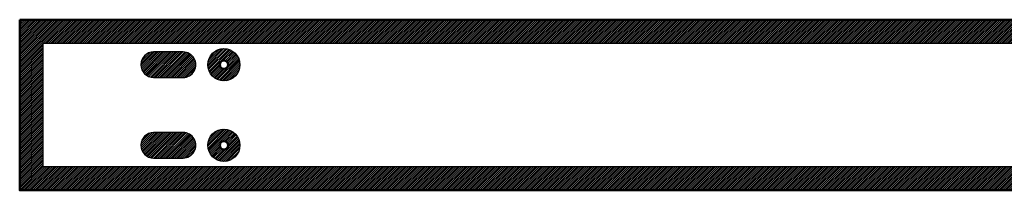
# Model space of a CAD drawing. Header units: millimetres. Extents: x 0 to 1525, y 0 to 127.
# Tile 1 of 3: x 0 to 735, y 0 to 127. Entities that reach past the tile are written whole.
import ezdxf

# ---------------------------------------------------------------- set-up
doc = ezdxf.new("R2010")
doc.units = ezdxf.units.MM
for name, color, linetype, true_color in [('SkLO BORDER OF DRILLING AREA', 96, 'Continuous', 0x007f00), ('SkLO CANOPY OUTLINE', 192, 'Continuous', 0x7d26cd), ('SkLO MOUNTING HOLES', 192, 'Continuous', 0x7d26cd), ('SkLO NO DRILLING AREA', 12, 'Continuous', 0xc80000)]:
    doc.layers.add(name, color=color, linetype=linetype, true_color=true_color)
pattern_1 = [(45, (10105.7304, 254), (-0.70710678, 0.70710678), [])]

msp = doc.modelspace()

# ---------------------------------------------------------------- hatches: boundary and pattern name
at = {"layer": 'SkLO NO DRILLING AREA'}
h = msp.add_hatch(dxfattribs=at)
h.set_pattern_fill('Hatch1', color=256, scale=8, angle=45, style=0, pattern_type=2)
h.set_pattern_definition([(45, (12133.8838, 635), (-0.70710678, 0.70710678), [])])
h.paths.add_polyline_path([(0, 127), (1525, 127), (1525, 0), (0, 0)], flags=0)
h.paths.add_polyline_path([(17.5, 109.5), (1507.5, 109.5), (1507.5, 17.5), (17.5, 17.5)], flags=0)
h = msp.add_hatch(dxfattribs=at)
h.set_pattern_fill('Hatch1', color=256, scale=8, angle=45, style=0, pattern_type=2)
h.set_pattern_definition([(45, (10830.8838, 665), (-0.70710678, 0.70710678), [])])
h.paths.add_polyline_path([(122, 103), (100, 103), (99.89, 103), (99.77, 103), (99.66, 102.99), (99.54, 102.99), (99.43, 102.98), (99.31, 102.98), (99.2, 102.97), (99.08, 102.96), (98.97, 102.94), (98.85, 102.93), (98.74, 102.92), (98.62, 102.9), (98.51, 102.88), (98.39, 102.86), (98.28, 102.84), (98.16, 102.82), (98.05, 102.8), (97.94, 102.77), (97.82, 102.75), (97.71, 102.72), (97.59, 102.69), (97.48, 102.66), (97.37, 102.63), (97.25, 102.59), (97.14, 102.56), (97.03, 102.52), (96.92, 102.49), (96.81, 102.45), (96.69, 102.41), (96.58, 102.36), (96.47, 102.32), (96.36, 102.28), (96.26, 102.23), (96.15, 102.18), (96.04, 102.14), (95.93, 102.09), (95.83, 102.03), (95.72, 101.98), (95.62, 101.93), (95.51, 101.87), (95.41, 101.82), (95.31, 101.76), (95.2, 101.7), (95.1, 101.64), (95, 101.58), (94.9, 101.52), (94.8, 101.45), (94.71, 101.39), (94.61, 101.32), (94.51, 101.26), (94.42, 101.19), (94.33, 101.12), (94.23, 101.05), (94.14, 100.98), (94.05, 100.91), (93.96, 100.83), (93.87, 100.76), (93.78, 100.68), (93.7, 100.61), (93.61, 100.53), (93.53, 100.45), (93.45, 100.38), (93.36, 100.3), (93.28, 100.22), (93.2, 100.14), (93.12, 100.05), (93.05, 99.97), (92.97, 99.89), (92.89, 99.8), (92.82, 99.72), (92.74, 99.63), (92.67, 99.54), (92.59, 99.45), (92.52, 99.36), (92.45, 99.27), (92.38, 99.17), (92.31, 99.08), (92.24, 98.99), (92.18, 98.89), (92.11, 98.79), (92.05, 98.7), (91.98, 98.6), (91.92, 98.5), (91.86, 98.4), (91.8, 98.3), (91.74, 98.19), (91.68, 98.09), (91.63, 97.99), (91.57, 97.88), (91.52, 97.78), (91.47, 97.67), (91.41, 97.57), (91.36, 97.46), (91.32, 97.35), (91.27, 97.24), (91.22, 97.14), (91.18, 97.03), (91.14, 96.92), (91.09, 96.81), (91.05, 96.69), (91.01, 96.58), (90.98, 96.47), (90.94, 96.36), (90.91, 96.25), (90.87, 96.13), (90.84, 96.02), (90.81, 95.91), (90.78, 95.79), (90.75, 95.68), (90.73, 95.56), (90.7, 95.45), (90.68, 95.34), (90.66, 95.22), (90.64, 95.11), (90.62, 94.99), (90.6, 94.88), (90.58, 94.76), (90.57, 94.65), (90.56, 94.53), (90.54, 94.42), (90.53, 94.3), (90.52, 94.19), (90.52, 94.07), (90.51, 93.96), (90.51, 93.84), (90.5, 93.73), (90.5, 93.61), (90.5, 93.5), (90.5, 93.39), (90.5, 93.27), (90.51, 93.16), (90.51, 93.04), (90.52, 92.93), (90.52, 92.81), (90.53, 92.7), (90.54, 92.58), (90.56, 92.47), (90.57, 92.35), (90.58, 92.24), (90.6, 92.12), (90.62, 92.01), (90.64, 91.89), (90.66, 91.78), (90.68, 91.66), (90.7, 91.55), (90.73, 91.44), (90.75, 91.32), (90.78, 91.21), (90.81, 91.09), (90.84, 90.98), (90.87, 90.87), (90.91, 90.75), (90.94, 90.64), (90.98, 90.53), (91.01, 90.42), (91.05, 90.31), (91.09, 90.19), (91.14, 90.08), (91.18, 89.97), (91.22, 89.86), (91.27, 89.76), (91.32, 89.65), (91.36, 89.54), (91.41, 89.43), (91.47, 89.33), (91.52, 89.22), (91.57, 89.12), (91.63, 89.01), (91.68, 88.91), (91.74, 88.81), (91.8, 88.7), (91.86, 88.6), (91.92, 88.5), (91.98, 88.4), (92.05, 88.3), (92.11, 88.21), (92.18, 88.11), (92.24, 88.01), (92.31, 87.92), (92.38, 87.83), (92.45, 87.73), (92.52, 87.64), (92.59, 87.55), (92.67, 87.46), (92.74, 87.37), (92.82, 87.28), (92.89, 87.2), (92.97, 87.11), (93.05, 87.03), (93.12, 86.95), (93.2, 86.86), (93.28, 86.78), (93.36, 86.7), (93.45, 86.62), (93.53, 86.55), (93.61, 86.47), (93.7, 86.39), (93.78, 86.32), (93.87, 86.24), (93.96, 86.17), (94.05, 86.09), (94.14, 86.02), (94.23, 85.95), (94.33, 85.88), (94.42, 85.81), (94.51, 85.74), (94.61, 85.68), (94.71, 85.61), (94.8, 85.55), (94.9, 85.48), (95, 85.42), (95.1, 85.36), (95.2, 85.3), (95.31, 85.24), (95.41, 85.18), (95.51, 85.13), (95.62, 85.07), (95.72, 85.02), (95.83, 84.97), (95.93, 84.91), (96.04, 84.86), (96.15, 84.82), (96.26, 84.77), (96.36, 84.72), (96.47, 84.68), (96.58, 84.64), (96.69, 84.59), (96.81, 84.55), (96.92, 84.51), (97.03, 84.48), (97.14, 84.44), (97.25, 84.41), (97.37, 84.37), (97.48, 84.34), (97.59, 84.31), (97.71, 84.28), (97.82, 84.25), (97.94, 84.23), (98.05, 84.2), (98.16, 84.18), (98.28, 84.16), (98.39, 84.14), (98.51, 84.12), (98.62, 84.1), (98.74, 84.08), (98.85, 84.07), (98.97, 84.06), (99.08, 84.04), (99.2, 84.03), (99.31, 84.02), (99.43, 84.02), (99.54, 84.01), (99.66, 84.01), (99.77, 84), (99.89, 84), (100, 84), (122, 84), (122.11, 84), (122.23, 84), (122.34, 84.01), (122.46, 84.01), (122.57, 84.02), (122.69, 84.02), (122.8, 84.03), (122.92, 84.04), (123.03, 84.06), (123.15, 84.07), (123.26, 84.08), (123.38, 84.1), (123.49, 84.12), (123.61, 84.14), (123.72, 84.16), (123.84, 84.18), (123.95, 84.2), (124.06, 84.23), (124.18, 84.25), (124.29, 84.28), (124.41, 84.31), (124.52, 84.34), (124.63, 84.37), (124.75, 84.41), (124.86, 84.44), (124.97, 84.48), (125.08, 84.51), (125.19, 84.55), (125.31, 84.59), (125.42, 84.64), (125.53, 84.68), (125.64, 84.72), (125.74, 84.77), (125.85, 84.82), (125.96, 84.86), (126.07, 84.91), (126.17, 84.97), (126.28, 85.02), (126.38, 85.07), (126.49, 85.13), (126.59, 85.18), (126.69, 85.24), (126.8, 85.3), (126.9, 85.36), (127, 85.42), (127.1, 85.48), (127.2, 85.55), (127.29, 85.61), (127.39, 85.68), (127.49, 85.74), (127.58, 85.81), (127.67, 85.88), (127.77, 85.95), (127.86, 86.02), (127.95, 86.09), (128.04, 86.17), (128.13, 86.24), (128.22, 86.32), (128.3, 86.39), (128.39, 86.47), (128.47, 86.55), (128.55, 86.62), (128.64, 86.7), (128.72, 86.78), (128.8, 86.86), (128.88, 86.95), (128.95, 87.03), (129.03, 87.11), (129.11, 87.2), (129.18, 87.28), (129.26, 87.37), (129.33, 87.46), (129.41, 87.55), (129.48, 87.64), (129.55, 87.73), (129.62, 87.83), (129.69, 87.92), (129.76, 88.01), (129.82, 88.11), (129.89, 88.21), (129.95, 88.3), (130.02, 88.4), (130.08, 88.5), (130.14, 88.6), (130.2, 88.7), (130.26, 88.81), (130.32, 88.91), (130.37, 89.01), (130.43, 89.12), (130.48, 89.22), (130.53, 89.33), (130.59, 89.43), (130.64, 89.54), (130.68, 89.65), (130.73, 89.76), (130.78, 89.86), (130.82, 89.97), (130.86, 90.08), (130.91, 90.19), (130.95, 90.31), (130.99, 90.42), (131.02, 90.53), (131.06, 90.64), (131.09, 90.75), (131.13, 90.87), (131.16, 90.98), (131.19, 91.09), (131.22, 91.21), (131.25, 91.32), (131.27, 91.44), (131.3, 91.55), (131.32, 91.66), (131.34, 91.78), (131.36, 91.89), (131.38, 92.01), (131.4, 92.12), (131.42, 92.24), (131.43, 92.35), (131.44, 92.47), (131.46, 92.58), (131.47, 92.7), (131.48, 92.81), (131.48, 92.93), (131.49, 93.04), (131.49, 93.16), (131.5, 93.27), (131.5, 93.39), (131.5, 93.5), (131.5, 93.61), (131.5, 93.73), (131.49, 93.84), (131.49, 93.96), (131.48, 94.07), (131.48, 94.19), (131.47, 94.3), (131.46, 94.42), (131.44, 94.53), (131.43, 94.65), (131.42, 94.76), (131.4, 94.88), (131.38, 94.99), (131.36, 95.11), (131.34, 95.22), (131.32, 95.34), (131.3, 95.45), (131.27, 95.56), (131.25, 95.68), (131.22, 95.79), (131.19, 95.91), (131.16, 96.02), (131.13, 96.13), (131.09, 96.25), (131.06, 96.36), (131.02, 96.47), (130.99, 96.58), (130.95, 96.69), (130.91, 96.81), (130.86, 96.92), (130.82, 97.03), (130.78, 97.14), (130.73, 97.24), (130.68, 97.35), (130.64, 97.46), (130.59, 97.57), (130.53, 97.67), (130.48, 97.78), (130.43, 97.88), (130.37, 97.99), (130.32, 98.09), (130.26, 98.19), (130.2, 98.3), (130.14, 98.4), (130.08, 98.5), (130.02, 98.6), (129.95, 98.7), (129.89, 98.79), (129.82, 98.89), (129.76, 98.99), (129.69, 99.08), (129.62, 99.17), (129.55, 99.27), (129.48, 99.36), (129.41, 99.45), (129.33, 99.54), (129.26, 99.63), (129.18, 99.72), (129.11, 99.8), (129.03, 99.89), (128.95, 99.97), (128.88, 100.05), (128.8, 100.14), (128.72, 100.22), (128.64, 100.3), (128.55, 100.38), (128.47, 100.45), (128.39, 100.53), (128.3, 100.61), (128.22, 100.68), (128.13, 100.76), (128.04, 100.83), (127.95, 100.91), (127.86, 100.98), (127.77, 101.05), (127.67, 101.12), (127.58, 101.19), (127.49, 101.26), (127.39, 101.32), (127.29, 101.39), (127.2, 101.45), (127.1, 101.52), (127, 101.58), (126.9, 101.64), (126.8, 101.7), (126.69, 101.76), (126.59, 101.82), (126.49, 101.87), (126.38, 101.93), (126.28, 101.98), (126.17, 102.03), (126.07, 102.09), (125.96, 102.14), (125.85, 102.18), (125.74, 102.23), (125.64, 102.28), (125.53, 102.32), (125.42, 102.36), (125.31, 102.41), (125.19, 102.45), (125.08, 102.49), (124.97, 102.52), (124.86, 102.56), (124.75, 102.59), (124.63, 102.63), (124.52, 102.66), (124.41, 102.69), (124.29, 102.72), (124.18, 102.75), (124.06, 102.77), (123.95, 102.8), (123.84, 102.82), (123.72, 102.84), (123.61, 102.86), (123.49, 102.88), (123.38, 102.9), (123.26, 102.92), (123.15, 102.93), (123.03, 102.94), (122.92, 102.96), (122.8, 102.97), (122.69, 102.98), (122.57, 102.98), (122.46, 102.99), (122.34, 102.99), (122.23, 103), (122.11, 103)], flags=0)
h = msp.add_hatch(dxfattribs=at)
h.set_pattern_fill('Hatch1', color=256, scale=8, angle=45, style=0, pattern_type=2)
h.set_pattern_definition(pattern_1)
h.paths.add_polyline_path([(164.5, 93.5), (164.5, 93.71), (164.49, 93.92), (164.48, 94.13), (164.47, 94.33), (164.45, 94.54), (164.43, 94.75), (164.41, 94.96), (164.38, 95.17), (164.35, 95.37), (164.32, 95.58), (164.28, 95.78), (164.24, 95.99), (164.19, 96.19), (164.15, 96.4), (164.09, 96.6), (164.04, 96.8), (163.98, 97), (163.92, 97.2), (163.85, 97.4), (163.78, 97.59), (163.71, 97.79), (163.63, 97.98), (163.55, 98.18), (163.47, 98.37), (163.38, 98.56), (163.29, 98.75), (163.2, 98.93), (163.1, 99.12), (163, 99.3), (162.9, 99.48), (162.8, 99.67), (162.69, 99.84), (162.57, 100.02), (162.46, 100.19), (162.34, 100.37), (162.22, 100.54), (162.1, 100.7), (161.97, 100.87), (161.84, 101.03), (161.71, 101.2), (161.57, 101.35), (161.43, 101.51), (161.29, 101.67), (161.15, 101.82), (161, 101.97), (160.86, 102.11), (160.7, 102.26), (160.55, 102.4), (160.39, 102.54), (160.24, 102.67), (160.07, 102.81), (159.91, 102.94), (159.75, 103.07), (159.58, 103.19), (159.41, 103.31), (159.24, 103.43), (159.06, 103.55), (158.89, 103.66), (158.71, 103.77), (158.53, 103.87), (158.35, 103.98), (158.17, 104.08), (157.98, 104.18), (157.79, 104.27), (157.61, 104.36), (157.42, 104.45), (157.22, 104.53), (157.03, 104.61), (156.84, 104.69), (156.64, 104.76), (156.45, 104.83), (156.25, 104.9), (156.05, 104.96), (155.85, 105.02), (155.65, 105.08), (155.45, 105.13), (155.24, 105.18), (155.04, 105.23), (154.83, 105.27), (154.63, 105.31), (154.42, 105.34), (154.22, 105.38), (154.01, 105.4), (153.8, 105.43), (153.59, 105.45), (153.39, 105.47), (153.18, 105.48), (152.97, 105.49), (152.76, 105.5), (152.55, 105.5), (152.34, 105.5), (152.13, 105.49), (151.93, 105.49), (151.72, 105.47), (151.51, 105.46), (151.3, 105.44), (151.09, 105.42), (150.89, 105.39), (150.68, 105.36), (150.47, 105.33), (150.27, 105.29), (150.06, 105.25), (149.86, 105.21), (149.66, 105.16), (149.45, 105.11), (149.25, 105.05), (149.05, 104.99), (148.85, 104.93), (148.65, 104.87), (148.46, 104.8), (148.26, 104.73), (148.07, 104.65), (147.87, 104.57), (147.68, 104.49), (147.49, 104.4), (147.3, 104.31), (147.11, 104.22), (146.93, 104.13), (146.74, 104.03), (146.56, 103.93), (146.38, 103.82), (146.2, 103.71), (146.02, 103.6), (145.85, 103.49), (145.68, 103.37), (145.51, 103.25), (145.34, 103.13), (145.17, 103), (145.01, 102.87), (144.84, 102.74), (144.68, 102.61), (144.53, 102.47), (144.37, 102.33), (144.22, 102.19), (144.07, 102.04), (143.92, 101.89), (143.78, 101.74), (143.64, 101.59), (143.5, 101.43), (143.36, 101.28), (143.23, 101.12), (143.09, 100.95), (142.97, 100.79), (142.84, 100.62), (142.72, 100.45), (142.6, 100.28), (142.48, 100.11), (142.37, 99.93), (142.26, 99.75), (142.15, 99.58), (142.05, 99.39), (141.95, 99.21), (141.85, 99.03), (141.75, 98.84), (141.66, 98.65), (141.57, 98.46), (141.49, 98.27), (141.41, 98.08), (141.33, 97.89), (141.26, 97.69), (141.18, 97.5), (141.12, 97.3), (141.05, 97.1), (140.99, 96.9), (140.93, 96.7), (140.88, 96.5), (140.83, 96.29), (140.78, 96.09), (140.74, 95.89), (140.7, 95.68), (140.66, 95.48), (140.63, 95.27), (140.6, 95.06), (140.58, 94.85), (140.55, 94.65), (140.54, 94.44), (140.52, 94.23), (140.51, 94.02), (140.5, 93.81), (140.5, 93.6), (140.5, 93.4), (140.5, 93.19), (140.51, 92.98), (140.52, 92.77), (140.54, 92.56), (140.55, 92.35), (140.58, 92.15), (140.6, 91.94), (140.63, 91.73), (140.66, 91.52), (140.7, 91.32), (140.74, 91.11), (140.78, 90.91), (140.83, 90.71), (140.88, 90.5), (140.93, 90.3), (140.99, 90.1), (141.05, 89.9), (141.12, 89.7), (141.18, 89.5), (141.26, 89.31), (141.33, 89.11), (141.41, 88.92), (141.49, 88.73), (141.57, 88.54), (141.66, 88.35), (141.75, 88.16), (141.85, 87.97), (141.95, 87.79), (142.05, 87.61), (142.15, 87.42), (142.26, 87.25), (142.37, 87.07), (142.48, 86.89), (142.6, 86.72), (142.72, 86.55), (142.84, 86.38), (142.97, 86.21), (143.09, 86.05), (143.23, 85.88), (143.36, 85.72), (143.5, 85.57), (143.64, 85.41), (143.78, 85.26), (143.92, 85.11), (144.07, 84.96), (144.22, 84.81), (144.37, 84.67), (144.53, 84.53), (144.68, 84.39), (144.84, 84.26), (145.01, 84.13), (145.17, 84), (145.34, 83.87), (145.51, 83.75), (145.68, 83.63), (145.85, 83.51), (146.02, 83.4), (146.2, 83.29), (146.38, 83.18), (146.56, 83.07), (146.74, 82.97), (146.93, 82.87), (147.11, 82.78), (147.3, 82.69), (147.49, 82.6), (147.68, 82.51), (147.87, 82.43), (148.07, 82.35), (148.26, 82.27), (148.46, 82.2), (148.65, 82.13), (148.85, 82.07), (149.05, 82.01), (149.25, 81.95), (149.45, 81.89), (149.66, 81.84), (149.86, 81.79), (150.06, 81.75), (150.27, 81.71), (150.47, 81.67), (150.68, 81.64), (150.89, 81.61), (151.09, 81.58), (151.3, 81.56), (151.51, 81.54), (151.72, 81.53), (151.93, 81.51), (152.13, 81.51), (152.34, 81.5), (152.55, 81.5), (152.76, 81.5), (152.97, 81.51), (153.18, 81.52), (153.39, 81.53), (153.59, 81.55), (153.8, 81.57), (154.01, 81.6), (154.22, 81.62), (154.42, 81.66), (154.63, 81.69), (154.83, 81.73), (155.04, 81.77), (155.24, 81.82), (155.45, 81.87), (155.65, 81.92), (155.85, 81.98), (156.05, 82.04), (156.25, 82.1), (156.45, 82.17), (156.64, 82.24), (156.84, 82.31), (157.03, 82.39), (157.22, 82.47), (157.42, 82.55), (157.61, 82.64), (157.79, 82.73), (157.98, 82.82), (158.17, 82.92), (158.35, 83.02), (158.53, 83.13), (158.71, 83.23), (158.89, 83.34), (159.06, 83.45), (159.24, 83.57), (159.41, 83.69), (159.58, 83.81), (159.75, 83.93), (159.91, 84.06), (160.07, 84.19), (160.24, 84.33), (160.39, 84.46), (160.55, 84.6), (160.7, 84.74), (160.86, 84.89), (161, 85.03), (161.15, 85.18), (161.29, 85.33), (161.43, 85.49), (161.57, 85.65), (161.71, 85.8), (161.84, 85.97), (161.97, 86.13), (162.1, 86.3), (162.22, 86.46), (162.34, 86.63), (162.46, 86.81), (162.57, 86.98), (162.69, 87.16), (162.8, 87.33), (162.9, 87.52), (163, 87.7), (163.1, 87.88), (163.2, 88.07), (163.29, 88.25), (163.38, 88.44), (163.47, 88.63), (163.55, 88.82), (163.63, 89.02), (163.71, 89.21), (163.78, 89.41), (163.85, 89.6), (163.92, 89.8), (163.98, 90), (164.04, 90.2), (164.09, 90.4), (164.15, 90.6), (164.19, 90.81), (164.24, 91.01), (164.28, 91.22), (164.32, 91.42), (164.35, 91.63), (164.38, 91.83), (164.41, 92.04), (164.43, 92.25), (164.45, 92.46), (164.47, 92.67), (164.48, 92.87), (164.49, 93.08), (164.5, 93.29)], flags=0)
h.paths.add_polyline_path([(155.6, 93.5), (155.6, 93.45), (155.6, 93.39), (155.6, 93.34), (155.59, 93.28), (155.59, 93.23), (155.58, 93.18), (155.58, 93.12), (155.57, 93.07), (155.56, 93.02), (155.55, 92.96), (155.54, 92.91), (155.53, 92.86), (155.52, 92.8), (155.51, 92.75), (155.49, 92.7), (155.48, 92.65), (155.47, 92.6), (155.45, 92.54), (155.43, 92.49), (155.41, 92.44), (155.4, 92.39), (155.38, 92.34), (155.35, 92.29), (155.33, 92.24), (155.31, 92.19), (155.29, 92.14), (155.26, 92.1), (155.24, 92.05), (155.21, 92), (155.19, 91.95), (155.16, 91.91), (155.13, 91.86), (155.1, 91.82), (155.07, 91.77), (155.04, 91.73), (155.01, 91.68), (154.98, 91.64), (154.95, 91.6), (154.91, 91.55), (154.88, 91.51), (154.84, 91.47), (154.81, 91.43), (154.77, 91.39), (154.73, 91.35), (154.7, 91.31), (154.66, 91.27), (154.62, 91.24), (154.58, 91.2), (154.54, 91.17), (154.5, 91.13), (154.46, 91.1), (154.41, 91.06), (154.37, 91.03), (154.33, 91), (154.28, 90.97), (154.24, 90.93), (154.2, 90.9), (154.15, 90.88), (154.1, 90.85), (154.06, 90.82), (154.01, 90.79), (153.96, 90.77), (153.92, 90.74), (153.87, 90.72), (153.82, 90.69), (153.77, 90.67), (153.72, 90.65), (153.67, 90.63), (153.62, 90.61), (153.57, 90.59), (153.52, 90.57), (153.47, 90.56), (153.42, 90.54), (153.37, 90.52), (153.31, 90.51), (153.26, 90.49), (153.21, 90.48), (153.16, 90.47), (153.1, 90.46), (153.05, 90.45), (153, 90.44), (152.94, 90.43), (152.89, 90.42), (152.84, 90.42), (152.78, 90.41), (152.73, 90.41), (152.68, 90.4), (152.62, 90.4), (152.57, 90.4), (152.51, 90.4), (152.46, 90.4), (152.41, 90.4), (152.35, 90.4), (152.3, 90.41), (152.24, 90.41), (152.19, 90.42), (152.14, 90.42), (152.08, 90.43), (152.03, 90.44), (151.98, 90.44), (151.92, 90.45), (151.87, 90.46), (151.82, 90.48), (151.77, 90.49), (151.71, 90.5), (151.66, 90.52), (151.61, 90.53), (151.56, 90.55), (151.51, 90.56), (151.46, 90.58), (151.4, 90.6), (151.35, 90.62), (151.3, 90.64), (151.25, 90.66), (151.21, 90.68), (151.16, 90.71), (151.11, 90.73), (151.06, 90.75), (151.01, 90.78), (150.97, 90.81), (150.92, 90.83), (150.87, 90.86), (150.83, 90.89), (150.78, 90.92), (150.74, 90.95), (150.69, 90.98), (150.65, 91.01), (150.61, 91.05), (150.56, 91.08), (150.52, 91.11), (150.48, 91.15), (150.44, 91.18), (150.4, 91.22), (150.36, 91.26), (150.32, 91.29), (150.28, 91.33), (150.25, 91.37), (150.21, 91.41), (150.17, 91.45), (150.14, 91.49), (150.1, 91.53), (150.07, 91.57), (150.04, 91.62), (150, 91.66), (149.97, 91.7), (149.94, 91.75), (149.91, 91.79), (149.88, 91.84), (149.85, 91.88), (149.83, 91.93), (149.8, 91.98), (149.77, 92.02), (149.75, 92.07), (149.72, 92.12), (149.7, 92.17), (149.68, 92.22), (149.66, 92.27), (149.63, 92.32), (149.61, 92.37), (149.6, 92.42), (149.58, 92.47), (149.56, 92.52), (149.54, 92.57), (149.53, 92.62), (149.51, 92.67), (149.5, 92.73), (149.49, 92.78), (149.47, 92.83), (149.46, 92.88), (149.45, 92.94), (149.44, 92.99), (149.43, 93.04), (149.43, 93.1), (149.42, 93.15), (149.41, 93.2), (149.41, 93.26), (149.41, 93.31), (149.4, 93.37), (149.4, 93.42), (149.4, 93.47), (149.4, 93.53), (149.4, 93.58), (149.4, 93.63), (149.41, 93.69), (149.41, 93.74), (149.41, 93.8), (149.42, 93.85), (149.43, 93.9), (149.43, 93.96), (149.44, 94.01), (149.45, 94.06), (149.46, 94.12), (149.47, 94.17), (149.49, 94.22), (149.5, 94.27), (149.51, 94.33), (149.53, 94.38), (149.54, 94.43), (149.56, 94.48), (149.58, 94.53), (149.6, 94.58), (149.61, 94.63), (149.63, 94.68), (149.66, 94.73), (149.68, 94.78), (149.7, 94.83), (149.72, 94.88), (149.75, 94.93), (149.77, 94.98), (149.8, 95.02), (149.83, 95.07), (149.85, 95.12), (149.88, 95.16), (149.91, 95.21), (149.94, 95.25), (149.97, 95.3), (150, 95.34), (150.04, 95.38), (150.07, 95.43), (150.1, 95.47), (150.14, 95.51), (150.17, 95.55), (150.21, 95.59), (150.25, 95.63), (150.28, 95.67), (150.32, 95.71), (150.36, 95.74), (150.4, 95.78), (150.44, 95.82), (150.48, 95.85), (150.52, 95.89), (150.56, 95.92), (150.61, 95.95), (150.65, 95.99), (150.69, 96.02), (150.74, 96.05), (150.78, 96.08), (150.83, 96.11), (150.87, 96.14), (150.92, 96.17), (150.97, 96.19), (151.01, 96.22), (151.06, 96.25), (151.11, 96.27), (151.16, 96.29), (151.21, 96.32), (151.25, 96.34), (151.3, 96.36), (151.35, 96.38), (151.4, 96.4), (151.46, 96.42), (151.51, 96.44), (151.56, 96.45), (151.61, 96.47), (151.66, 96.48), (151.71, 96.5), (151.77, 96.51), (151.82, 96.52), (151.87, 96.54), (151.92, 96.55), (151.98, 96.56), (152.03, 96.56), (152.08, 96.57), (152.14, 96.58), (152.19, 96.58), (152.24, 96.59), (152.3, 96.59), (152.35, 96.6), (152.41, 96.6), (152.46, 96.6), (152.51, 96.6), (152.57, 96.6), (152.62, 96.6), (152.68, 96.6), (152.73, 96.59), (152.78, 96.59), (152.84, 96.58), (152.89, 96.58), (152.94, 96.57), (153, 96.56), (153.05, 96.55), (153.1, 96.54), (153.16, 96.53), (153.21, 96.52), (153.26, 96.51), (153.31, 96.49), (153.37, 96.48), (153.42, 96.46), (153.47, 96.44), (153.52, 96.43), (153.57, 96.41), (153.62, 96.39), (153.67, 96.37), (153.72, 96.35), (153.77, 96.33), (153.82, 96.31), (153.87, 96.28), (153.92, 96.26), (153.96, 96.23), (154.01, 96.21), (154.06, 96.18), (154.1, 96.15), (154.15, 96.12), (154.2, 96.1), (154.24, 96.07), (154.28, 96.03), (154.33, 96), (154.37, 95.97), (154.41, 95.94), (154.46, 95.9), (154.5, 95.87), (154.54, 95.83), (154.58, 95.8), (154.62, 95.76), (154.66, 95.73), (154.7, 95.69), (154.73, 95.65), (154.77, 95.61), (154.81, 95.57), (154.84, 95.53), (154.88, 95.49), (154.91, 95.45), (154.95, 95.4), (154.98, 95.36), (155.01, 95.32), (155.04, 95.27), (155.07, 95.23), (155.1, 95.18), (155.13, 95.14), (155.16, 95.09), (155.19, 95.05), (155.21, 95), (155.24, 94.95), (155.26, 94.9), (155.29, 94.86), (155.31, 94.81), (155.33, 94.76), (155.35, 94.71), (155.38, 94.66), (155.4, 94.61), (155.41, 94.56), (155.43, 94.51), (155.45, 94.46), (155.47, 94.4), (155.48, 94.35), (155.49, 94.3), (155.51, 94.25), (155.52, 94.2), (155.53, 94.14), (155.54, 94.09), (155.55, 94.04), (155.56, 93.98), (155.57, 93.93), (155.58, 93.88), (155.58, 93.82), (155.59, 93.77), (155.59, 93.72), (155.6, 93.66), (155.6, 93.61), (155.6, 93.55)], flags=0)
h = msp.add_hatch(dxfattribs=at)
h.set_pattern_fill('Hatch1', color=256, scale=8, angle=45, style=0, pattern_type=2)
h.set_pattern_definition(pattern_1)
h.paths.add_polyline_path([(164.5, 33.5), (164.5, 33.71), (164.49, 33.92), (164.48, 34.13), (164.47, 34.33), (164.45, 34.54), (164.43, 34.75), (164.41, 34.96), (164.38, 35.17), (164.35, 35.37), (164.32, 35.58), (164.28, 35.78), (164.24, 35.99), (164.19, 36.19), (164.15, 36.4), (164.09, 36.6), (164.04, 36.8), (163.98, 37), (163.92, 37.2), (163.85, 37.4), (163.78, 37.59), (163.71, 37.79), (163.63, 37.98), (163.55, 38.18), (163.47, 38.37), (163.38, 38.56), (163.29, 38.75), (163.2, 38.93), (163.1, 39.12), (163, 39.3), (162.9, 39.48), (162.8, 39.67), (162.69, 39.84), (162.57, 40.02), (162.46, 40.19), (162.34, 40.37), (162.22, 40.54), (162.1, 40.7), (161.97, 40.87), (161.84, 41.03), (161.71, 41.2), (161.57, 41.35), (161.43, 41.51), (161.29, 41.67), (161.15, 41.82), (161, 41.97), (160.86, 42.11), (160.7, 42.26), (160.55, 42.4), (160.39, 42.54), (160.24, 42.67), (160.07, 42.81), (159.91, 42.94), (159.75, 43.07), (159.58, 43.19), (159.41, 43.31), (159.24, 43.43), (159.06, 43.55), (158.89, 43.66), (158.71, 43.77), (158.53, 43.87), (158.35, 43.98), (158.17, 44.08), (157.98, 44.18), (157.79, 44.27), (157.61, 44.36), (157.42, 44.45), (157.22, 44.53), (157.03, 44.61), (156.84, 44.69), (156.64, 44.76), (156.45, 44.83), (156.25, 44.9), (156.05, 44.96), (155.85, 45.02), (155.65, 45.08), (155.45, 45.13), (155.24, 45.18), (155.04, 45.23), (154.83, 45.27), (154.63, 45.31), (154.42, 45.34), (154.22, 45.38), (154.01, 45.4), (153.8, 45.43), (153.59, 45.45), (153.39, 45.47), (153.18, 45.48), (152.97, 45.49), (152.76, 45.5), (152.55, 45.5), (152.34, 45.5), (152.13, 45.49), (151.93, 45.49), (151.72, 45.47), (151.51, 45.46), (151.3, 45.44), (151.09, 45.42), (150.89, 45.39), (150.68, 45.36), (150.47, 45.33), (150.27, 45.29), (150.06, 45.25), (149.86, 45.21), (149.66, 45.16), (149.45, 45.11), (149.25, 45.05), (149.05, 44.99), (148.85, 44.93), (148.65, 44.87), (148.46, 44.8), (148.26, 44.73), (148.07, 44.65), (147.87, 44.57), (147.68, 44.49), (147.49, 44.4), (147.3, 44.31), (147.11, 44.22), (146.93, 44.13), (146.74, 44.03), (146.56, 43.93), (146.38, 43.82), (146.2, 43.71), (146.02, 43.6), (145.85, 43.49), (145.68, 43.37), (145.51, 43.25), (145.34, 43.13), (145.17, 43), (145.01, 42.87), (144.84, 42.74), (144.68, 42.61), (144.53, 42.47), (144.37, 42.33), (144.22, 42.19), (144.07, 42.04), (143.92, 41.89), (143.78, 41.74), (143.64, 41.59), (143.5, 41.43), (143.36, 41.28), (143.23, 41.12), (143.09, 40.95), (142.97, 40.79), (142.84, 40.62), (142.72, 40.45), (142.6, 40.28), (142.48, 40.11), (142.37, 39.93), (142.26, 39.75), (142.15, 39.58), (142.05, 39.39), (141.95, 39.21), (141.85, 39.03), (141.75, 38.84), (141.66, 38.65), (141.57, 38.46), (141.49, 38.27), (141.41, 38.08), (141.33, 37.89), (141.26, 37.69), (141.18, 37.5), (141.12, 37.3), (141.05, 37.1), (140.99, 36.9), (140.93, 36.7), (140.88, 36.5), (140.83, 36.29), (140.78, 36.09), (140.74, 35.89), (140.7, 35.68), (140.66, 35.48), (140.63, 35.27), (140.6, 35.06), (140.58, 34.85), (140.55, 34.65), (140.54, 34.44), (140.52, 34.23), (140.51, 34.02), (140.5, 33.81), (140.5, 33.6), (140.5, 33.4), (140.5, 33.19), (140.51, 32.98), (140.52, 32.77), (140.54, 32.56), (140.55, 32.35), (140.58, 32.15), (140.6, 31.94), (140.63, 31.73), (140.66, 31.52), (140.7, 31.32), (140.74, 31.11), (140.78, 30.91), (140.83, 30.71), (140.88, 30.5), (140.93, 30.3), (140.99, 30.1), (141.05, 29.9), (141.12, 29.7), (141.18, 29.5), (141.26, 29.31), (141.33, 29.11), (141.41, 28.92), (141.49, 28.73), (141.57, 28.54), (141.66, 28.35), (141.75, 28.16), (141.85, 27.97), (141.95, 27.79), (142.05, 27.61), (142.15, 27.42), (142.26, 27.25), (142.37, 27.07), (142.48, 26.89), (142.6, 26.72), (142.72, 26.55), (142.84, 26.38), (142.97, 26.21), (143.09, 26.05), (143.23, 25.88), (143.36, 25.72), (143.5, 25.57), (143.64, 25.41), (143.78, 25.26), (143.92, 25.11), (144.07, 24.96), (144.22, 24.81), (144.37, 24.67), (144.53, 24.53), (144.68, 24.39), (144.84, 24.26), (145.01, 24.13), (145.17, 24), (145.34, 23.87), (145.51, 23.75), (145.68, 23.63), (145.85, 23.51), (146.02, 23.4), (146.2, 23.29), (146.38, 23.18), (146.56, 23.07), (146.74, 22.97), (146.93, 22.87), (147.11, 22.78), (147.3, 22.69), (147.49, 22.6), (147.68, 22.51), (147.87, 22.43), (148.07, 22.35), (148.26, 22.27), (148.46, 22.2), (148.65, 22.13), (148.85, 22.07), (149.05, 22.01), (149.25, 21.95), (149.45, 21.89), (149.66, 21.84), (149.86, 21.79), (150.06, 21.75), (150.27, 21.71), (150.47, 21.67), (150.68, 21.64), (150.89, 21.61), (151.09, 21.58), (151.3, 21.56), (151.51, 21.54), (151.72, 21.53), (151.93, 21.51), (152.13, 21.51), (152.34, 21.5), (152.55, 21.5), (152.76, 21.5), (152.97, 21.51), (153.18, 21.52), (153.39, 21.53), (153.59, 21.55), (153.8, 21.57), (154.01, 21.6), (154.22, 21.62), (154.42, 21.66), (154.63, 21.69), (154.83, 21.73), (155.04, 21.77), (155.24, 21.82), (155.45, 21.87), (155.65, 21.92), (155.85, 21.98), (156.05, 22.04), (156.25, 22.1), (156.45, 22.17), (156.64, 22.24), (156.84, 22.31), (157.03, 22.39), (157.22, 22.47), (157.42, 22.55), (157.61, 22.64), (157.79, 22.73), (157.98, 22.82), (158.17, 22.92), (158.35, 23.02), (158.53, 23.13), (158.71, 23.23), (158.89, 23.34), (159.06, 23.45), (159.24, 23.57), (159.41, 23.69), (159.58, 23.81), (159.75, 23.93), (159.91, 24.06), (160.07, 24.19), (160.24, 24.33), (160.39, 24.46), (160.55, 24.6), (160.7, 24.74), (160.86, 24.89), (161, 25.03), (161.15, 25.18), (161.29, 25.33), (161.43, 25.49), (161.57, 25.65), (161.71, 25.8), (161.84, 25.97), (161.97, 26.13), (162.1, 26.3), (162.22, 26.46), (162.34, 26.63), (162.46, 26.81), (162.57, 26.98), (162.69, 27.16), (162.8, 27.33), (162.9, 27.52), (163, 27.7), (163.1, 27.88), (163.2, 28.07), (163.29, 28.25), (163.38, 28.44), (163.47, 28.63), (163.55, 28.82), (163.63, 29.02), (163.71, 29.21), (163.78, 29.41), (163.85, 29.6), (163.92, 29.8), (163.98, 30), (164.04, 30.2), (164.09, 30.4), (164.15, 30.6), (164.19, 30.81), (164.24, 31.01), (164.28, 31.22), (164.32, 31.42), (164.35, 31.63), (164.38, 31.83), (164.41, 32.04), (164.43, 32.25), (164.45, 32.46), (164.47, 32.67), (164.48, 32.87), (164.49, 33.08), (164.5, 33.29)], flags=0)
h.paths.add_polyline_path([(155.6, 33.5), (155.6, 33.45), (155.6, 33.39), (155.6, 33.34), (155.59, 33.28), (155.59, 33.23), (155.58, 33.18), (155.58, 33.12), (155.57, 33.07), (155.56, 33.02), (155.55, 32.96), (155.54, 32.91), (155.53, 32.86), (155.52, 32.8), (155.51, 32.75), (155.49, 32.7), (155.48, 32.65), (155.47, 32.6), (155.45, 32.54), (155.43, 32.49), (155.41, 32.44), (155.4, 32.39), (155.38, 32.34), (155.35, 32.29), (155.33, 32.24), (155.31, 32.19), (155.29, 32.14), (155.26, 32.1), (155.24, 32.05), (155.21, 32), (155.19, 31.95), (155.16, 31.91), (155.13, 31.86), (155.1, 31.82), (155.07, 31.77), (155.04, 31.73), (155.01, 31.68), (154.98, 31.64), (154.95, 31.6), (154.91, 31.55), (154.88, 31.51), (154.84, 31.47), (154.81, 31.43), (154.77, 31.39), (154.73, 31.35), (154.7, 31.31), (154.66, 31.27), (154.62, 31.24), (154.58, 31.2), (154.54, 31.17), (154.5, 31.13), (154.46, 31.1), (154.41, 31.06), (154.37, 31.03), (154.33, 31), (154.28, 30.97), (154.24, 30.93), (154.2, 30.9), (154.15, 30.88), (154.1, 30.85), (154.06, 30.82), (154.01, 30.79), (153.96, 30.77), (153.92, 30.74), (153.87, 30.72), (153.82, 30.69), (153.77, 30.67), (153.72, 30.65), (153.67, 30.63), (153.62, 30.61), (153.57, 30.59), (153.52, 30.57), (153.47, 30.56), (153.42, 30.54), (153.37, 30.52), (153.31, 30.51), (153.26, 30.49), (153.21, 30.48), (153.16, 30.47), (153.1, 30.46), (153.05, 30.45), (153, 30.44), (152.94, 30.43), (152.89, 30.42), (152.84, 30.42), (152.78, 30.41), (152.73, 30.41), (152.68, 30.4), (152.62, 30.4), (152.57, 30.4), (152.51, 30.4), (152.46, 30.4), (152.41, 30.4), (152.35, 30.4), (152.3, 30.41), (152.24, 30.41), (152.19, 30.42), (152.14, 30.42), (152.08, 30.43), (152.03, 30.44), (151.98, 30.44), (151.92, 30.45), (151.87, 30.46), (151.82, 30.48), (151.77, 30.49), (151.71, 30.5), (151.66, 30.52), (151.61, 30.53), (151.56, 30.55), (151.51, 30.56), (151.46, 30.58), (151.4, 30.6), (151.35, 30.62), (151.3, 30.64), (151.25, 30.66), (151.21, 30.68), (151.16, 30.71), (151.11, 30.73), (151.06, 30.75), (151.01, 30.78), (150.97, 30.81), (150.92, 30.83), (150.87, 30.86), (150.83, 30.89), (150.78, 30.92), (150.74, 30.95), (150.69, 30.98), (150.65, 31.01), (150.61, 31.05), (150.56, 31.08), (150.52, 31.11), (150.48, 31.15), (150.44, 31.18), (150.4, 31.22), (150.36, 31.26), (150.32, 31.29), (150.28, 31.33), (150.25, 31.37), (150.21, 31.41), (150.17, 31.45), (150.14, 31.49), (150.1, 31.53), (150.07, 31.57), (150.04, 31.62), (150, 31.66), (149.97, 31.7), (149.94, 31.75), (149.91, 31.79), (149.88, 31.84), (149.85, 31.88), (149.83, 31.93), (149.8, 31.98), (149.77, 32.02), (149.75, 32.07), (149.72, 32.12), (149.7, 32.17), (149.68, 32.22), (149.66, 32.27), (149.63, 32.32), (149.61, 32.37), (149.6, 32.42), (149.58, 32.47), (149.56, 32.52), (149.54, 32.57), (149.53, 32.62), (149.51, 32.67), (149.5, 32.73), (149.49, 32.78), (149.47, 32.83), (149.46, 32.88), (149.45, 32.94), (149.44, 32.99), (149.43, 33.04), (149.43, 33.1), (149.42, 33.15), (149.41, 33.2), (149.41, 33.26), (149.41, 33.31), (149.4, 33.37), (149.4, 33.42), (149.4, 33.47), (149.4, 33.53), (149.4, 33.58), (149.4, 33.63), (149.41, 33.69), (149.41, 33.74), (149.41, 33.8), (149.42, 33.85), (149.43, 33.9), (149.43, 33.96), (149.44, 34.01), (149.45, 34.06), (149.46, 34.12), (149.47, 34.17), (149.49, 34.22), (149.5, 34.27), (149.51, 34.33), (149.53, 34.38), (149.54, 34.43), (149.56, 34.48), (149.58, 34.53), (149.6, 34.58), (149.61, 34.63), (149.63, 34.68), (149.66, 34.73), (149.68, 34.78), (149.7, 34.83), (149.72, 34.88), (149.75, 34.93), (149.77, 34.98), (149.8, 35.02), (149.83, 35.07), (149.85, 35.12), (149.88, 35.16), (149.91, 35.21), (149.94, 35.25), (149.97, 35.3), (150, 35.34), (150.04, 35.38), (150.07, 35.43), (150.1, 35.47), (150.14, 35.51), (150.17, 35.55), (150.21, 35.59), (150.25, 35.63), (150.28, 35.67), (150.32, 35.71), (150.36, 35.74), (150.4, 35.78), (150.44, 35.82), (150.48, 35.85), (150.52, 35.89), (150.56, 35.92), (150.61, 35.95), (150.65, 35.99), (150.69, 36.02), (150.74, 36.05), (150.78, 36.08), (150.83, 36.11), (150.87, 36.14), (150.92, 36.17), (150.97, 36.19), (151.01, 36.22), (151.06, 36.25), (151.11, 36.27), (151.16, 36.29), (151.21, 36.32), (151.25, 36.34), (151.3, 36.36), (151.35, 36.38), (151.4, 36.4), (151.46, 36.42), (151.51, 36.44), (151.56, 36.45), (151.61, 36.47), (151.66, 36.48), (151.71, 36.5), (151.77, 36.51), (151.82, 36.52), (151.87, 36.54), (151.92, 36.55), (151.98, 36.56), (152.03, 36.56), (152.08, 36.57), (152.14, 36.58), (152.19, 36.58), (152.24, 36.59), (152.3, 36.59), (152.35, 36.6), (152.41, 36.6), (152.46, 36.6), (152.51, 36.6), (152.57, 36.6), (152.62, 36.6), (152.68, 36.6), (152.73, 36.59), (152.78, 36.59), (152.84, 36.58), (152.89, 36.58), (152.94, 36.57), (153, 36.56), (153.05, 36.55), (153.1, 36.54), (153.16, 36.53), (153.21, 36.52), (153.26, 36.51), (153.31, 36.49), (153.37, 36.48), (153.42, 36.46), (153.47, 36.44), (153.52, 36.43), (153.57, 36.41), (153.62, 36.39), (153.67, 36.37), (153.72, 36.35), (153.77, 36.33), (153.82, 36.31), (153.87, 36.28), (153.92, 36.26), (153.96, 36.23), (154.01, 36.21), (154.06, 36.18), (154.1, 36.15), (154.15, 36.12), (154.2, 36.1), (154.24, 36.07), (154.28, 36.03), (154.33, 36), (154.37, 35.97), (154.41, 35.94), (154.46, 35.9), (154.5, 35.87), (154.54, 35.83), (154.58, 35.8), (154.62, 35.76), (154.66, 35.73), (154.7, 35.69), (154.73, 35.65), (154.77, 35.61), (154.81, 35.57), (154.84, 35.53), (154.88, 35.49), (154.91, 35.45), (154.95, 35.4), (154.98, 35.36), (155.01, 35.32), (155.04, 35.27), (155.07, 35.23), (155.1, 35.18), (155.13, 35.14), (155.16, 35.09), (155.19, 35.05), (155.21, 35), (155.24, 34.95), (155.26, 34.9), (155.29, 34.86), (155.31, 34.81), (155.33, 34.76), (155.35, 34.71), (155.38, 34.66), (155.4, 34.61), (155.41, 34.56), (155.43, 34.51), (155.45, 34.46), (155.47, 34.4), (155.48, 34.35), (155.49, 34.3), (155.51, 34.25), (155.52, 34.2), (155.53, 34.14), (155.54, 34.09), (155.55, 34.04), (155.56, 33.98), (155.57, 33.93), (155.58, 33.88), (155.58, 33.82), (155.59, 33.77), (155.59, 33.72), (155.6, 33.66), (155.6, 33.61), (155.6, 33.55)], flags=0)
h = msp.add_hatch(dxfattribs=at)
h.set_pattern_fill('Hatch1', color=256, scale=8, angle=45, style=0, pattern_type=2)
h.set_pattern_definition([(45, (10830.8838, 605), (-0.70710678, 0.70710678), [])])
h.paths.add_polyline_path([(122, 43), (100, 43), (99.89, 43), (99.77, 43), (99.66, 42.99), (99.54, 42.99), (99.43, 42.98), (99.31, 42.98), (99.2, 42.97), (99.08, 42.96), (98.97, 42.94), (98.85, 42.93), (98.74, 42.92), (98.62, 42.9), (98.51, 42.88), (98.39, 42.86), (98.28, 42.84), (98.16, 42.82), (98.05, 42.8), (97.94, 42.77), (97.82, 42.75), (97.71, 42.72), (97.59, 42.69), (97.48, 42.66), (97.37, 42.63), (97.25, 42.59), (97.14, 42.56), (97.03, 42.52), (96.92, 42.49), (96.81, 42.45), (96.69, 42.41), (96.58, 42.36), (96.47, 42.32), (96.36, 42.28), (96.26, 42.23), (96.15, 42.18), (96.04, 42.14), (95.93, 42.09), (95.83, 42.03), (95.72, 41.98), (95.62, 41.93), (95.51, 41.87), (95.41, 41.82), (95.31, 41.76), (95.2, 41.7), (95.1, 41.64), (95, 41.58), (94.9, 41.52), (94.8, 41.45), (94.71, 41.39), (94.61, 41.32), (94.51, 41.26), (94.42, 41.19), (94.33, 41.12), (94.23, 41.05), (94.14, 40.98), (94.05, 40.91), (93.96, 40.83), (93.87, 40.76), (93.78, 40.68), (93.7, 40.61), (93.61, 40.53), (93.53, 40.45), (93.45, 40.38), (93.36, 40.3), (93.28, 40.22), (93.2, 40.14), (93.12, 40.05), (93.05, 39.97), (92.97, 39.89), (92.89, 39.8), (92.82, 39.72), (92.74, 39.63), (92.67, 39.54), (92.59, 39.45), (92.52, 39.36), (92.45, 39.27), (92.38, 39.17), (92.31, 39.08), (92.24, 38.99), (92.18, 38.89), (92.11, 38.79), (92.05, 38.7), (91.98, 38.6), (91.92, 38.5), (91.86, 38.4), (91.8, 38.3), (91.74, 38.19), (91.68, 38.09), (91.63, 37.99), (91.57, 37.88), (91.52, 37.78), (91.47, 37.67), (91.41, 37.57), (91.36, 37.46), (91.32, 37.35), (91.27, 37.24), (91.22, 37.14), (91.18, 37.03), (91.14, 36.92), (91.09, 36.81), (91.05, 36.69), (91.01, 36.58), (90.98, 36.47), (90.94, 36.36), (90.91, 36.25), (90.87, 36.13), (90.84, 36.02), (90.81, 35.91), (90.78, 35.79), (90.75, 35.68), (90.73, 35.56), (90.7, 35.45), (90.68, 35.34), (90.66, 35.22), (90.64, 35.11), (90.62, 34.99), (90.6, 34.88), (90.58, 34.76), (90.57, 34.65), (90.56, 34.53), (90.54, 34.42), (90.53, 34.3), (90.52, 34.19), (90.52, 34.07), (90.51, 33.96), (90.51, 33.84), (90.5, 33.73), (90.5, 33.61), (90.5, 33.5), (90.5, 33.39), (90.5, 33.27), (90.51, 33.16), (90.51, 33.04), (90.52, 32.93), (90.52, 32.81), (90.53, 32.7), (90.54, 32.58), (90.56, 32.47), (90.57, 32.35), (90.58, 32.24), (90.6, 32.12), (90.62, 32.01), (90.64, 31.89), (90.66, 31.78), (90.68, 31.66), (90.7, 31.55), (90.73, 31.44), (90.75, 31.32), (90.78, 31.21), (90.81, 31.09), (90.84, 30.98), (90.87, 30.87), (90.91, 30.75), (90.94, 30.64), (90.98, 30.53), (91.01, 30.42), (91.05, 30.31), (91.09, 30.19), (91.14, 30.08), (91.18, 29.97), (91.22, 29.86), (91.27, 29.76), (91.32, 29.65), (91.36, 29.54), (91.41, 29.43), (91.47, 29.33), (91.52, 29.22), (91.57, 29.12), (91.63, 29.01), (91.68, 28.91), (91.74, 28.81), (91.8, 28.7), (91.86, 28.6), (91.92, 28.5), (91.98, 28.4), (92.05, 28.3), (92.11, 28.21), (92.18, 28.11), (92.24, 28.01), (92.31, 27.92), (92.38, 27.83), (92.45, 27.73), (92.52, 27.64), (92.59, 27.55), (92.67, 27.46), (92.74, 27.37), (92.82, 27.28), (92.89, 27.2), (92.97, 27.11), (93.05, 27.03), (93.12, 26.95), (93.2, 26.86), (93.28, 26.78), (93.36, 26.7), (93.45, 26.62), (93.53, 26.55), (93.61, 26.47), (93.7, 26.39), (93.78, 26.32), (93.87, 26.24), (93.96, 26.17), (94.05, 26.09), (94.14, 26.02), (94.23, 25.95), (94.33, 25.88), (94.42, 25.81), (94.51, 25.74), (94.61, 25.68), (94.71, 25.61), (94.8, 25.55), (94.9, 25.48), (95, 25.42), (95.1, 25.36), (95.2, 25.3), (95.31, 25.24), (95.41, 25.18), (95.51, 25.13), (95.62, 25.07), (95.72, 25.02), (95.83, 24.97), (95.93, 24.91), (96.04, 24.86), (96.15, 24.82), (96.26, 24.77), (96.36, 24.72), (96.47, 24.68), (96.58, 24.64), (96.69, 24.59), (96.81, 24.55), (96.92, 24.51), (97.03, 24.48), (97.14, 24.44), (97.25, 24.41), (97.37, 24.37), (97.48, 24.34), (97.59, 24.31), (97.71, 24.28), (97.82, 24.25), (97.94, 24.23), (98.05, 24.2), (98.16, 24.18), (98.28, 24.16), (98.39, 24.14), (98.51, 24.12), (98.62, 24.1), (98.74, 24.08), (98.85, 24.07), (98.97, 24.06), (99.08, 24.04), (99.2, 24.03), (99.31, 24.02), (99.43, 24.02), (99.54, 24.01), (99.66, 24.01), (99.77, 24), (99.89, 24), (100, 24), (122, 24), (122.11, 24), (122.23, 24), (122.34, 24.01), (122.46, 24.01), (122.57, 24.02), (122.69, 24.02), (122.8, 24.03), (122.92, 24.04), (123.03, 24.06), (123.15, 24.07), (123.26, 24.08), (123.38, 24.1), (123.49, 24.12), (123.61, 24.14), (123.72, 24.16), (123.84, 24.18), (123.95, 24.2), (124.06, 24.23), (124.18, 24.25), (124.29, 24.28), (124.41, 24.31), (124.52, 24.34), (124.63, 24.37), (124.75, 24.41), (124.86, 24.44), (124.97, 24.48), (125.08, 24.51), (125.19, 24.55), (125.31, 24.59), (125.42, 24.64), (125.53, 24.68), (125.64, 24.72), (125.74, 24.77), (125.85, 24.82), (125.96, 24.86), (126.07, 24.91), (126.17, 24.97), (126.28, 25.02), (126.38, 25.07), (126.49, 25.13), (126.59, 25.18), (126.69, 25.24), (126.8, 25.3), (126.9, 25.36), (127, 25.42), (127.1, 25.48), (127.2, 25.55), (127.29, 25.61), (127.39, 25.68), (127.49, 25.74), (127.58, 25.81), (127.67, 25.88), (127.77, 25.95), (127.86, 26.02), (127.95, 26.09), (128.04, 26.17), (128.13, 26.24), (128.22, 26.32), (128.3, 26.39), (128.39, 26.47), (128.47, 26.55), (128.55, 26.62), (128.64, 26.7), (128.72, 26.78), (128.8, 26.86), (128.88, 26.95), (128.95, 27.03), (129.03, 27.11), (129.11, 27.2), (129.18, 27.28), (129.26, 27.37), (129.33, 27.46), (129.41, 27.55), (129.48, 27.64), (129.55, 27.73), (129.62, 27.83), (129.69, 27.92), (129.76, 28.01), (129.82, 28.11), (129.89, 28.21), (129.95, 28.3), (130.02, 28.4), (130.08, 28.5), (130.14, 28.6), (130.2, 28.7), (130.26, 28.81), (130.32, 28.91), (130.37, 29.01), (130.43, 29.12), (130.48, 29.22), (130.53, 29.33), (130.59, 29.43), (130.64, 29.54), (130.68, 29.65), (130.73, 29.76), (130.78, 29.86), (130.82, 29.97), (130.86, 30.08), (130.91, 30.19), (130.95, 30.31), (130.99, 30.42), (131.02, 30.53), (131.06, 30.64), (131.09, 30.75), (131.13, 30.87), (131.16, 30.98), (131.19, 31.09), (131.22, 31.21), (131.25, 31.32), (131.27, 31.44), (131.3, 31.55), (131.32, 31.66), (131.34, 31.78), (131.36, 31.89), (131.38, 32.01), (131.4, 32.12), (131.42, 32.24), (131.43, 32.35), (131.44, 32.47), (131.46, 32.58), (131.47, 32.7), (131.48, 32.81), (131.48, 32.93), (131.49, 33.04), (131.49, 33.16), (131.5, 33.27), (131.5, 33.39), (131.5, 33.5), (131.5, 33.61), (131.5, 33.73), (131.49, 33.84), (131.49, 33.96), (131.48, 34.07), (131.48, 34.19), (131.47, 34.3), (131.46, 34.42), (131.44, 34.53), (131.43, 34.65), (131.42, 34.76), (131.4, 34.88), (131.38, 34.99), (131.36, 35.11), (131.34, 35.22), (131.32, 35.34), (131.3, 35.45), (131.27, 35.56), (131.25, 35.68), (131.22, 35.79), (131.19, 35.91), (131.16, 36.02), (131.13, 36.13), (131.09, 36.25), (131.06, 36.36), (131.02, 36.47), (130.99, 36.58), (130.95, 36.69), (130.91, 36.81), (130.86, 36.92), (130.82, 37.03), (130.78, 37.14), (130.73, 37.24), (130.68, 37.35), (130.64, 37.46), (130.59, 37.57), (130.53, 37.67), (130.48, 37.78), (130.43, 37.88), (130.37, 37.99), (130.32, 38.09), (130.26, 38.19), (130.2, 38.3), (130.14, 38.4), (130.08, 38.5), (130.02, 38.6), (129.95, 38.7), (129.89, 38.79), (129.82, 38.89), (129.76, 38.99), (129.69, 39.08), (129.62, 39.17), (129.55, 39.27), (129.48, 39.36), (129.41, 39.45), (129.33, 39.54), (129.26, 39.63), (129.18, 39.72), (129.11, 39.8), (129.03, 39.89), (128.95, 39.97), (128.88, 40.05), (128.8, 40.14), (128.72, 40.22), (128.64, 40.3), (128.55, 40.38), (128.47, 40.45), (128.39, 40.53), (128.3, 40.61), (128.22, 40.68), (128.13, 40.76), (128.04, 40.83), (127.95, 40.91), (127.86, 40.98), (127.77, 41.05), (127.67, 41.12), (127.58, 41.19), (127.49, 41.26), (127.39, 41.32), (127.29, 41.39), (127.2, 41.45), (127.1, 41.52), (127, 41.58), (126.9, 41.64), (126.8, 41.7), (126.69, 41.76), (126.59, 41.82), (126.49, 41.87), (126.38, 41.93), (126.28, 41.98), (126.17, 42.03), (126.07, 42.09), (125.96, 42.14), (125.85, 42.18), (125.74, 42.23), (125.64, 42.28), (125.53, 42.32), (125.42, 42.36), (125.31, 42.41), (125.19, 42.45), (125.08, 42.49), (124.97, 42.52), (124.86, 42.56), (124.75, 42.59), (124.63, 42.63), (124.52, 42.66), (124.41, 42.69), (124.29, 42.72), (124.18, 42.75), (124.06, 42.77), (123.95, 42.8), (123.84, 42.82), (123.72, 42.84), (123.61, 42.86), (123.49, 42.88), (123.38, 42.9), (123.26, 42.92), (123.15, 42.93), (123.03, 42.94), (122.92, 42.96), (122.8, 42.97), (122.69, 42.98), (122.57, 42.98), (122.46, 42.99), (122.34, 42.99), (122.23, 43), (122.11, 43)], flags=0)

# ---------------------------------------------------------------- linework, layer by layer
at = {"layer": 'SkLO BORDER OF DRILLING AREA'}
msp.add_lwpolyline([(17.5, 109.5), (1507.5, 109.5), (1507.5, 17.5), (17.5, 17.5)], close=True, dxfattribs=at)
for points in [[(122, 103), (100, 103, 1), (100, 84), (122, 84, 1.000001)], [(122, 43), (100, 43, 1), (100, 24), (122, 24, 1.000001)]]:
    msp.add_lwpolyline(points, format="xyb", close=True, dxfattribs=at)
for centre in [(152.5, 93.5), (152.5, 33.5)]:
    msp.add_circle(centre, 12, dxfattribs=at)
at = {"layer": 'SkLO CANOPY OUTLINE', "lineweight": 50}
msp.add_lwpolyline([(0, 127), (1525, 127), (1525, 0), (0, 0)], close=True, dxfattribs=at)
at = {"layer": 'SkLO MOUNTING HOLES', "lineweight": 50}
for centre in [(152.5, 93.5), (152.5, 33.5)]:
    msp.add_circle(centre, 3.1, dxfattribs=at)

doc.saveas('drawing.dxf')
